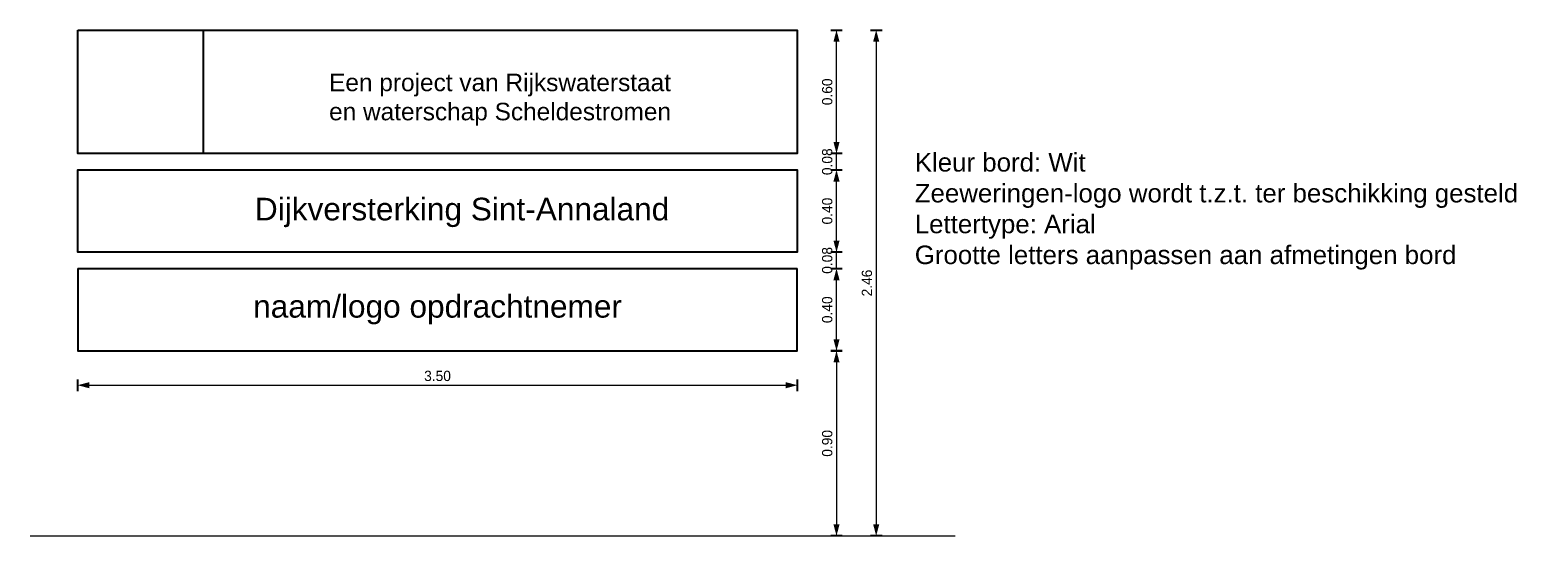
# Model space of a CAD drawing. Header units: metres. Extents: x 167.99 to 175.33, y 318.56 to 321.02.
import ezdxf

# ---------------------------------------------------------------- set-up
doc = ezdxf.new("R2010")
doc.units = ezdxf.units.M
for name, color, linetype in [('BM-10.0mm Tekst', 7, 'Continuous'), ('Borden', 7, 'Continuous'), ('logo zeeweringen', 170, 'Continuous')]:
    doc.layers.add(name, color=color, linetype=linetype)
doc.layers.add('BS-Maaiveld', color=8, linetype='MAAIVELD', lineweight=9)
doc.styles.add('StagCAD', font='StagCAD.ttf')
doc.linetypes.add('MAAIVELD', pattern='A,0.75,[129,MAAIVELD.shx,S=0.75,R=0,X=0,Y=0],3.5', length=4.25)
doc.dimstyles.new('maatv 1_20', dxfattribs={"dimscale": 0.02, "dimtxt": 2.5, "dimasz": 1, "dimexe": 0, "dimexo": 0, "dimgap": 1, "dimtad": 1, "dimrnd": 0.001, "dimzin": 1, "dimdsep": 46, "dimtxsty": 'StagCAD', "dimblk1": 'DIM_PIJL', "dimblk2": 'DIM_PIJL', "dimsah": 1, "dimcen": 0.09, "dimse1": 1, "dimse2": 1, "dimclrd": 1, "dimclre": 1, "dimclrt": 7, "dimazin": 0, "dimtfac": 1, "dimtix": 1, "dimtmove": 0, "dimatfit": 3, "dimldrblk": 'RAD_PIJL', "dimfxl": 1, "dimtvp": 0.83, "dimtolj": 1, "dimtzin": 0, "dimlwd": 15, "dimarcsym": 0})
picture_1 = doc.add_image_def('image1.jpg', size_in_pixel=(298, 293))

# ---------------------------------------------------------------- blocks, each defined once
blk = doc.blocks.new('DIM_PIJL')
at = {"color": 1}
blk.add_line((0, 1.41), (0, -1.41), dxfattribs=at)
at = {"color": 1, "linetype": 'ByBlock'}
blk.add_solid([(-2.83, -0.75), (-2.83, 0.75), (0, 0)], dxfattribs=at)
blk = doc.blocks.new('*D7')
at = {"layer": 'Defpoints', "color": 0, "transparency": 16777216}
for p in [(171.7239, 319.8619), (171.9145, 319.8619), (171.7239, 319.4619)]:
    blk.add_point(p, dxfattribs=at)
at = {"layer": 'logo zeeweringen', "color": 1, "lineweight": 15, "transparency": 16777216}
blk.add_line((171.9145, 319.4819), (171.9145, 319.8419), dxfattribs=at)
at = {"layer": 'logo zeeweringen', "color": 1, "lineweight": 15, "transparency": 16777216, "xscale": 0.02, "yscale": 0.02, "zscale": 0.02}
for p, rotation in [((171.9145, 319.8619), 90), ((171.9145, 319.4619), 270)]:
    blk.add_blockref('DIM_PIJL', p, dxfattribs=dict(at, rotation=rotation))
at = {"layer": 'logo zeeweringen', "color": 7, "transparency": 16777216, "insert": (171.8695, 319.6619), "char_height": 0.05, "attachment_point": 5, "rotation": 90, "style": 'StagCAD'}
blk.add_mtext('\\A1;0.40', dxfattribs=at)
blk = doc.blocks.new('RAD_PIJL')
at = {"color": 1, "linetype": 'Continuous'}
blk.add_solid([(-2.83, -0.75), (-2.83, 0.75), (0, 0)], dxfattribs=at)
blk = doc.blocks.new('*D8')
at = {"layer": 'Defpoints', "color": 0, "transparency": 16777216}
for p in [(171.7239, 319.9419), (171.9145, 319.9419), (171.7239, 319.8619)]:
    blk.add_point(p, dxfattribs=at)
at = {"layer": 'logo zeeweringen', "color": 1, "lineweight": 15, "transparency": 16777216}
for p, q in [((171.9145, 319.9619), (171.9145, 319.9819)), ((171.9145, 319.8619), (171.9145, 319.9419)), ((171.9145, 319.8419), (171.9145, 319.8219))]:
    blk.add_line(p, q, dxfattribs=at)
at = {"layer": 'logo zeeweringen', "color": 1, "lineweight": 15, "transparency": 16777216, "xscale": 0.02, "yscale": 0.02, "zscale": 0.02}
for p, rotation in [((171.9145, 319.9419), 270), ((171.9145, 319.8619), 90)]:
    blk.add_blockref('DIM_PIJL', p, dxfattribs=dict(at, rotation=rotation))
at = {"layer": 'logo zeeweringen', "color": 7, "transparency": 16777216, "insert": (171.8695, 319.9019), "char_height": 0.05, "attachment_point": 5, "rotation": 90, "style": 'StagCAD'}
blk.add_mtext('\\A1;0.08', dxfattribs=at)
blk = doc.blocks.new('*D9')
at = {"layer": 'Defpoints', "color": 0, "transparency": 16777216}
for p in [(171.7239, 320.3419), (171.9145, 320.3419), (171.7239, 319.9419)]:
    blk.add_point(p, dxfattribs=at)
at = {"layer": 'logo zeeweringen', "color": 1, "lineweight": 15, "transparency": 16777216}
blk.add_line((171.9145, 319.9619), (171.9145, 320.3219), dxfattribs=at)
at = {"layer": 'logo zeeweringen', "color": 1, "lineweight": 15, "transparency": 16777216, "xscale": 0.02, "yscale": 0.02, "zscale": 0.02}
for p, rotation in [((171.9145, 320.3419), 90), ((171.9145, 319.9419), 270)]:
    blk.add_blockref('DIM_PIJL', p, dxfattribs=dict(at, rotation=rotation))
at = {"layer": 'logo zeeweringen', "color": 7, "transparency": 16777216, "insert": (171.8695, 320.1419), "char_height": 0.05, "attachment_point": 5, "rotation": 90, "style": 'StagCAD'}
blk.add_mtext('\\A1;0.40', dxfattribs=at)
blk = doc.blocks.new('*D10')
at = {"layer": 'Defpoints', "color": 0, "transparency": 16777216}
for p in [(171.7239, 320.4219), (171.9145, 320.4219), (171.7239, 320.3419)]:
    blk.add_point(p, dxfattribs=at)
at = {"layer": 'logo zeeweringen', "color": 1, "lineweight": 15, "transparency": 16777216}
for p, q in [((171.9145, 320.4419), (171.9145, 320.4619)), ((171.9145, 320.3419), (171.9145, 320.4219)), ((171.9145, 320.3219), (171.9145, 320.3019))]:
    blk.add_line(p, q, dxfattribs=at)
at = {"layer": 'logo zeeweringen', "color": 1, "lineweight": 15, "transparency": 16777216, "xscale": 0.02, "yscale": 0.02, "zscale": 0.02}
for p, rotation in [((171.9145, 320.4219), 270), ((171.9145, 320.3419), 90)]:
    blk.add_blockref('DIM_PIJL', p, dxfattribs=dict(at, rotation=rotation))
at = {"layer": 'logo zeeweringen', "color": 7, "transparency": 16777216, "insert": (171.8695, 320.3819), "char_height": 0.05, "attachment_point": 5, "rotation": 90, "style": 'StagCAD'}
blk.add_mtext('\\A1;0.08', dxfattribs=at)
blk = doc.blocks.new('*D11')
at = {"layer": 'Defpoints', "color": 0, "transparency": 16777216}
for p in [(171.7239, 321.0219), (171.9145, 321.0219), (171.7239, 320.4219)]:
    blk.add_point(p, dxfattribs=at)
at = {"layer": 'logo zeeweringen', "color": 1, "lineweight": 15, "transparency": 16777216}
blk.add_line((171.9145, 320.4419), (171.9145, 321.0019), dxfattribs=at)
at = {"layer": 'logo zeeweringen', "color": 1, "lineweight": 15, "transparency": 16777216, "xscale": 0.02, "yscale": 0.02, "zscale": 0.02}
for p, rotation in [((171.9145, 321.0219), 90), ((171.9145, 320.4219), 270)]:
    blk.add_blockref('DIM_PIJL', p, dxfattribs=dict(at, rotation=rotation))
at = {"layer": 'logo zeeweringen', "color": 7, "transparency": 16777216, "insert": (171.8695, 320.7219), "char_height": 0.05, "attachment_point": 5, "rotation": 90, "style": 'StagCAD'}
blk.add_mtext('\\A1;0.60', dxfattribs=at)
blk = doc.blocks.new('*D12')
at = {"layer": 'Defpoints', "color": 0, "transparency": 16777216}
for p in [(168.2239, 319.4619), (171.7239, 319.4619), (171.7239, 319.2947)]:
    blk.add_point(p, dxfattribs=at)
at = {"layer": 'logo zeeweringen', "color": 1, "lineweight": 15, "transparency": 16777216}
blk.add_line((168.2439, 319.2947), (171.7039, 319.2947), dxfattribs=at)
at = {"layer": 'logo zeeweringen', "color": 1, "lineweight": 15, "transparency": 16777216, "xscale": 0.02, "yscale": 0.02, "zscale": 0.02, "rotation": 180}
blk.add_blockref('DIM_PIJL', (168.2239, 319.2947), dxfattribs=at)
at = {"layer": 'logo zeeweringen', "color": 1, "lineweight": 15, "transparency": 16777216, "xscale": 0.02, "yscale": 0.02, "zscale": 0.02}
blk.add_blockref('DIM_PIJL', (171.7239, 319.2947), dxfattribs=at)
at = {"layer": 'logo zeeweringen', "color": 7, "transparency": 16777216, "insert": (169.9739, 319.3397), "char_height": 0.05, "attachment_point": 5, "style": 'StagCAD'}
blk.add_mtext('\\A1;3.50', dxfattribs=at)
blk = doc.blocks.new('*D13')
at = {"layer": 'Defpoints', "color": 0, "transparency": 16777216}
for p in [(171.7239, 321.0219), (171.7239, 318.5619), (172.1076, 318.5619)]:
    blk.add_point(p, dxfattribs=at)
at = {"layer": 'logo zeeweringen', "color": 1, "lineweight": 15, "transparency": 16777216}
blk.add_line((172.1076, 321.0019), (172.1076, 318.5819), dxfattribs=at)
at = {"layer": 'logo zeeweringen', "color": 1, "lineweight": 15, "transparency": 16777216, "xscale": 0.02, "yscale": 0.02, "zscale": 0.02}
for p, rotation in [((172.1076, 321.0219), 90), ((172.1076, 318.5619), 270)]:
    blk.add_blockref('DIM_PIJL', p, dxfattribs=dict(at, rotation=rotation))
at = {"layer": 'logo zeeweringen', "color": 7, "transparency": 16777216, "insert": (172.0626, 319.7919), "char_height": 0.05, "attachment_point": 5, "rotation": 90, "style": 'StagCAD'}
blk.add_mtext('\\A1;2.46', dxfattribs=at)
blk = doc.blocks.new('*D14')
at = {"layer": 'Defpoints', "color": 0, "transparency": 16777216}
for p in [(171.9145, 319.4619), (171.9145, 318.5619), (171.9145, 318.5619)]:
    blk.add_point(p, dxfattribs=at)
at = {"layer": 'logo zeeweringen', "color": 1, "lineweight": 15, "transparency": 16777216}
blk.add_line((171.9145, 319.4419), (171.9145, 318.5819), dxfattribs=at)
at = {"layer": 'logo zeeweringen', "color": 1, "lineweight": 15, "transparency": 16777216, "xscale": 0.02, "yscale": 0.02, "zscale": 0.02}
for p, rotation in [((171.9145, 319.4619), 90), ((171.9145, 318.5619), 270)]:
    blk.add_blockref('DIM_PIJL', p, dxfattribs=dict(at, rotation=rotation))
at = {"layer": 'logo zeeweringen', "color": 7, "transparency": 16777216, "insert": (171.8695, 319.0119), "char_height": 0.05, "attachment_point": 5, "rotation": 90, "style": 'StagCAD'}
blk.add_mtext('\\A1;0.90', dxfattribs=at)

msp = doc.modelspace()

# ---------------------------------------------------------------- linework, layer by layer
at = {"layer": 'Borden'}
msp.add_line((168.2239, 319.8619), (171.7239, 319.8619), dxfattribs=at)
msp.add_lwpolyline([(168.2239, 321.0219), (171.7239, 321.0219), (171.7239, 320.4219), (168.2239, 320.4219)], close=True, dxfattribs=at)
for points in [[(168.2239, 320.3419), (168.2239, 320.3419), (171.7239, 320.3419), (171.7239, 319.9419), (168.2239, 319.9419), (168.2239, 320.3419)], [(168.2239, 319.8619), (168.2239, 319.4619), (171.7239, 319.4619), (171.7239, 319.8619)]]:
    msp.add_lwpolyline(points, dxfattribs=at)
at = {"layer": 'BS-Maaiveld'}
msp.add_lwpolyline([(167.9924, 318.5619), (172.4924, 318.5619)], dxfattribs=at)

# ---------------------------------------------------------------- texts
at = {"layer": 'BM-10.0mm Tekst', "style": 'StagCAD'}
for s, insert, char_height, width, attachment_point in [('{\\fArial|b0|i0|c0|p34;Een project van Rijkswaterstaat\\Pen waterschap Scheldestromen }', (169.4464, 320.8101), 0.085, 3.92719, 1), ('{\\fArial|b0|i0|c0|p34;Kleur bord: Wit\\PZeeweringen-logo wordt t.z.t. ter beschikking gesteld\\PLettertype: Arial\\PGrootte letters aanpassen aan afmetingen bord}', (172.2951, 320.424), 0.09, 3.099256, 1), ('{\\fArial|b0|i0|c0|p34;Dijkversterking Sint-Annaland}', (170.0933, 320.135), 0.11, 3.447176, 5), ('{\\fArial|b0|i0|c0|p34;naam/logo opdrachtnemer}', (169.9739, 319.6619), 0.11, 3.099256, 5)]:
    msp.add_mtext(s, dxfattribs=dict(at, insert=insert, char_height=char_height, width=width, attachment_point=attachment_point))

# ---------------------------------------------------------------- dimensions: what is measured, and where the dimension line sits
at = {"layer": 'logo zeeweringen'}
for base, p1, p2, picture, middle in [((171.9145, 321.0219), (171.7239, 320.4219), (171.7239, 321.0219), '*D11', (171.8695, 320.7219)), ((172.1076, 318.5619), (171.7239, 321.0219), (171.7239, 318.5619), '*D13', (172.0626, 319.7919)), ((171.9145, 320.4219), (171.7239, 320.3419), (171.7239, 320.4219), '*D10', (171.8695, 320.3819)), ((171.9145, 320.3419), (171.7239, 319.9419), (171.7239, 320.3419), '*D9', (171.8695, 320.1419)), ((171.9145, 319.9419), (171.7239, 319.8619), (171.7239, 319.9419), '*D8', (171.8695, 319.9019))]:
    dim = msp.add_linear_dim(base=base, p1=p1, p2=p2, angle=90, dimstyle='maatv 1_20', override={"dimtmove": 1}, dxfattribs=at)
    dim.commit()
    dim.dimension.update_dxf_attribs({"geometry": picture, "text_midpoint": middle})
for base, p1, p2, picture, middle in [((171.9145, 319.8619), (171.7239, 319.4619), (171.7239, 319.8619), '*D7', (171.8695, 319.6619)), ((171.9145, 318.5619), (171.9145, 319.4619), (171.9145, 318.5619), '*D14', (171.8695, 319.0119))]:
    dim = msp.add_linear_dim(base=base, p1=p1, p2=p2, angle=90, dimstyle='maatv 1_20', dxfattribs=at)
    dim.commit()
    dim.dimension.update_dxf_attribs({"geometry": picture, "text_midpoint": middle})
dim = msp.add_linear_dim(base=(171.7239, 319.2947), p1=(168.2239, 319.4619), p2=(171.7239, 319.4619), dimstyle='maatv 1_20', dxfattribs=at)
dim.commit()
dim.dimension.update_dxf_attribs({"geometry": '*D12', "text_midpoint": (169.9739, 319.3397)})

# ---------------------------------------------------------------- pictures from other files: only their frames are drawn
image = msp.add_image(picture_1, insert=(168.2239, 320.4219), size_in_units=(0.6102, 0.6))
image.dxf.flags = 7

doc.saveas('drawing.dxf')
